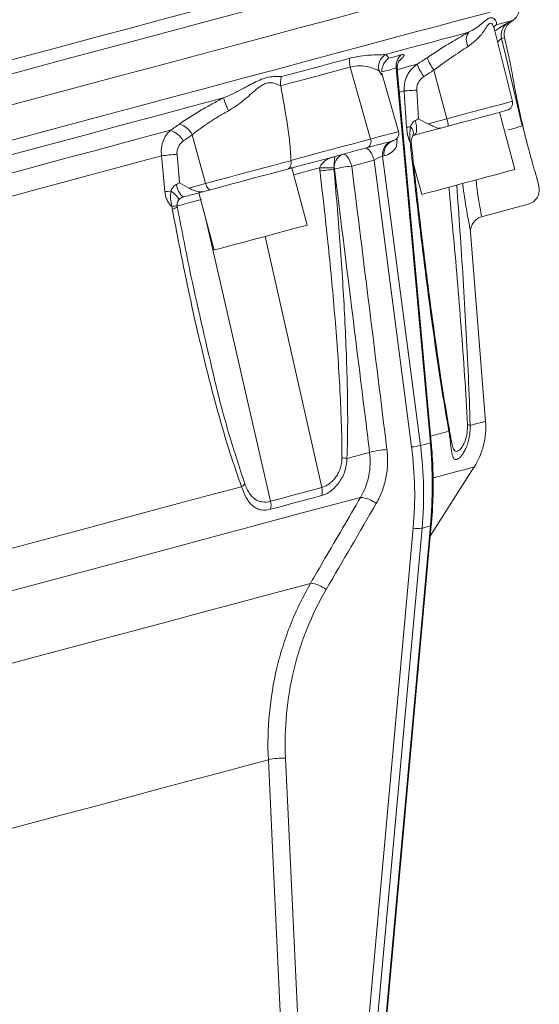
# Model space of a CAD drawing. Header units: millimetres. Extents: x -2 to 362, y -185 to 555.
# Tile 8 of 14: x 271 to 341, y -48 to 85. Entities that reach past the tile are written whole.
import ezdxf

# ---------------------------------------------------------------- set-up
doc = ezdxf.new("R2010")
doc.units = ezdxf.units.MM

msp = doc.modelspace()

# ---------------------------------------------------------------- linework, layer by layer
at = {"color": 7, "linetype": 'Continuous', "lineweight": 15}
for p, q in [((334.8, 84.11), (334.55, 83.9)), ((336.74, 84.48), (337.1, 84.73)), ((337, 73.79), (334.53, 83.68)), ((336.76, 78.81), (335.94, 82.39)), ((315.12, 78.42), (317.87, 68.7)), ((321.63, 69.71), (319.43, 77.4)), ((325.93, 27.69), (321.33, 78.3)), ((326.05, 27.73), (321.47, 78.19)), ((326.41, 78.02), (328.16, 71.43)), ((324.09, 75.3), (324.35, 71.42)), ((337.32, 64.58), (335.25, 72.31)), ((325.65, 70.75), (328.16, 71.43)), ((293.79, 69.28), (295.61, 62.7)), ((328.33, 70.45), (327.35, 70.19)), ((320.91, 68.47), (321.07, 68.57)), ((321.44, 68.82), (321.35, 67.68)), ((291.75, 66.64), (292.1, 62.78)), ((318.33, 65.85), (315.33, 65.04)), ((323.4, 27.12), (318.33, 65.85)), ((319.69, 66.43), (319.49, 66.37)), ((319.49, 66.37), (324.59, 27.33)), ((323.67, 65.32), (324.77, 61.22)), ((309.32, 57.08), (307.25, 64.81)), ((293.32, 62.09), (295.61, 62.7)), ((340.55, 62.4), (340.32, 63.4)), ((294.7, 61.44), (296.77, 53.71)), ((296.27, 61.86), (295.37, 61.62)), ((332.85, 58.21), (339.14, 59.89)), ((333.38, 30.58), (331.37, 56.12)), ((328.5, 29.47), (328.35, 30.33)), ((325.93, 27.69), (324.59, 27.33)), ((325.94, 15.15), (331.84, 24.42)), ((311.94, -112.54), (323.62, 16.17)), ((324.82, 16.16), (313.14, -112.55)), ((314.26, -112.25), (325.94, 16.46)), ((314.39, -112.17), (326.06, 16.54)), ((325.94, 16.46), (324.82, 16.16)), ((306.38, -14.88), (310.94, -111.77))]:
    msp.add_line(p, q, dxfattribs=at)
at = {"color": 8, "linetype": 'Continuous', "lineweight": 15}
for p, q in [((319.36, 77.38), (319.01, 77.9)), ((304.36, 19.79), (295.65, 57.9)), ((311.28, 21.64), (303.66, 55.56))]:
    msp.add_line(p, q, dxfattribs=at)
at = {"color": 8, "linetype": 'Continuous', "lineweight": 15, "flags": 128}
for points in [[(264.9, 76.3), (270.63, 77.84), (276.22, 79.34), (281.64, 80.79), (286.87, 82.19), (291.9, 83.54), (296.72, 84.83), (301.31, 86.06), (305.66, 87.23), (309.75, 88.32), (313.58, 89.35), (317.13, 90.3), (320.39, 91.17), (323.35, 91.97), (326, 92.68), (328.34, 93.31), (330.36, 93.85), (332.05, 94.3), (333.41, 94.66), (334.44, 94.94), (335.12, 95.12), (335.46, 95.21), (335.51, 95.22)], [(269.13, 68.46), (274.82, 69.99), (280.36, 71.47), (285.72, 72.91), (290.9, 74.3), (295.87, 75.63), (300.62, 76.9), (305.13, 78.11), (309.4, 79.26), (313.41, 80.33), (317.15, 81.33), (320.61, 82.26), (323.77, 83.11), (326.64, 83.87), (329.19, 84.56), (331.43, 85.16), (333.34, 85.67), (334.92, 86.09), (336.17, 86.43), (337.08, 86.67), (337.65, 86.82), (337.88, 86.89), (337.89, 86.89)], [(334.8, 84.11), (335.8, 84.38), (336.52, 84.58), (336.96, 84.69), (337.1, 84.73)], [(336.34, 84.37), (336.52, 84.42), (336.64, 84.45), (336.71, 84.47), (336.74, 84.48)], [(335.94, 82.39), (335.91, 82.38), (335.84, 82.36), (335.72, 82.33), (335.54, 82.28)], [(321.48, 78.08), (321.53, 78.1), (322.08, 78.24), (322.62, 78.39), (323.14, 78.53), (323.65, 78.66), (324.14, 78.8)], [(321.75, 75.02), (321.95, 75.07), (322.4, 75.19)], [(328.16, 71.43), (329.95, 71.91), (331.64, 72.36), (333.19, 72.77), (334.52, 73.13), (335.6, 73.42), (336.39, 73.63), (336.86, 73.76), (337, 73.79)], [(317.87, 68.7), (318.89, 68.98), (319.77, 69.21), (320.48, 69.4), (321.03, 69.55), (321.4, 69.65), (321.6, 69.7), (321.63, 69.71)], [(323.25, 67.84), (323.33, 67.88), (323.37, 67.91), (323.38, 67.94)], [(310.99, 64.83), (309.75, 64.49), (308.5, 64.16), (307.5, 63.89)], [(295.04, 60.55), (294.14, 60.31), (293.36, 60.1), (292.71, 59.93), (292.21, 59.79), (291.86, 59.7), (291.76, 59.67)], [(291.11, 59.23), (291.3, 59.3), (291.45, 59.36), (291.58, 59.42), (291.68, 59.48), (291.75, 59.54), (291.79, 59.59), (291.79, 59.63)], [(331.3, 30.02), (332.21, 30.27), (332.86, 30.44), (333.25, 30.54), (333.38, 30.58)], [(325.97, 28.6), (326.44, 28.72), (327.14, 28.91), (327.81, 29.09), (328.43, 29.25)], [(326.36, 22.95), (328.02, 23.4), (329.52, 23.8), (330.66, 24.1), (331.41, 24.31), (331.79, 24.41), (331.84, 24.42)]]:
    msp.add_lwpolyline(points, dxfattribs=at)
at = {"color": 7, "linetype": 'Continuous', "lineweight": 15, "flags": 128}
for points in [[(267.93, 72.91), (273.63, 74.43), (279.17, 75.92), (284.53, 77.35), (289.71, 78.74), (294.68, 80.07), (299.43, 81.34), (303.94, 82.55), (308.21, 83.7), (312.22, 84.77), (315.96, 85.77), (319.42, 86.7), (322.58, 87.55), (325.45, 88.32), (328, 89), (330.24, 89.6), (332.15, 90.11), (333.73, 90.54), (334.98, 90.87), (335.89, 91.11), (336.46, 91.27), (336.69, 91.33), (336.7, 91.33)], [(254.92, 75.51), (260.37, 76.97), (265.72, 78.4), (270.94, 79.8), (276.03, 81.16), (280.98, 82.49), (285.77, 83.77), (290.39, 85.01), (294.82, 86.2)], [(319.85, 80.11), (321.56, 80.57), (323.18, 81), (324.72, 81.41), (326.17, 81.8), (327.53, 82.17), (328.81, 82.51), (330, 82.83), (331.1, 83.12)], [(335.54, 82.28), (336.15, 79.71), (338.32, 70.5)], [(305.85, 77.14), (307.07, 77.47), (308.28, 77.79), (309.47, 78.11), (310.64, 78.42), (311.78, 78.73), (312.9, 79.03), (314.01, 79.32), (315.08, 79.61)], [(315.12, 78.42), (314.02, 78.12), (312.9, 77.83), (311.76, 77.52), (310.6, 77.21), (309.42, 76.89), (308.21, 76.57), (306.98, 76.24), (305.73, 75.9)], [(324.09, 75.3), (323.82, 75.29), (323.55, 75.27), (323.3, 75.25), (323.07, 75.24), (322.86, 75.22), (322.67, 75.21), (322.52, 75.2), (322.4, 75.19)], [(322.73, 70.31), (322.46, 74.3), (322.4, 75.19)], [(258.25, 63.6), (263.68, 65.06), (269.01, 66.49), (274.22, 67.88), (279.3, 69.24), (284.23, 70.56), (289.01, 71.84), (293.61, 73.08), (298.04, 74.27)], [(336.29, 72.59), (336.27, 72.58), (335.99, 72.51), (335.36, 72.34), (334.41, 72.08), (333.17, 71.75), (331.71, 71.36), (330.07, 70.92), (328.33, 70.45)], [(323.91, 71.21), (323.99, 70.85), (324.04, 70.5), (324.07, 70.17), (324.07, 69.87), (324.04, 69.63), (323.98, 69.43), (323.9, 69.3), (323.8, 69.24)], [(261.3, 61.96), (265.27, 63.02), (269.17, 64.07), (273, 65.09), (276.76, 66.1), (280.43, 67.08), (284.01, 68.04), (287.49, 68.98), (290.88, 69.88)], [(323.26, 70.35), (323.17, 70.34), (323.09, 70.33), (323.02, 70.33), (322.95, 70.32), (322.88, 70.32), (322.82, 70.32), (322.77, 70.31), (322.73, 70.31)], [(307.1, 65.82), (308.55, 66.21), (309.96, 66.59), (311.35, 66.96), (312.71, 67.32), (314.04, 67.68), (315.35, 68.03), (316.62, 68.37), (317.87, 68.7)], [(320.91, 68.47), (320.8, 68.44), (320.59, 68.38), (320.28, 68.3), (319.87, 68.19), (319.38, 68.05), (318.79, 67.9), (318.11, 67.72), (317.35, 67.51)], [(317.35, 67.51), (316.11, 67.18), (314.85, 66.84), (313.55, 66.49), (312.22, 66.14), (310.87, 65.78), (309.49, 65.41), (308.08, 65.03), (306.65, 64.64)], [(314.17, 66.66), (314.3, 66.66), (314.45, 66.59), (314.61, 66.46), (314.77, 66.26), (314.93, 66.02), (315.08, 65.72), (315.22, 65.39), (315.33, 65.04)], [(317.17, 67.46), (317.31, 67.46), (317.46, 67.4), (317.61, 67.26), (317.78, 67.07), (317.93, 66.82), (318.08, 66.53), (318.22, 66.2), (318.33, 65.85)], [(261.72, 58.93), (265.46, 59.94), (269.15, 60.92), (272.76, 61.89), (276.3, 62.84), (279.77, 63.77), (283.15, 64.68), (286.45, 65.56), (289.66, 66.42)], [(290.11, 61.57), (289.74, 65.53), (289.66, 66.42)], [(295.61, 62.7), (297.09, 63.1), (298.64, 63.52), (300.22, 63.94), (301.79, 64.36), (303.3, 64.76), (304.72, 65.14), (306, 65.49), (307.11, 65.78)], [(306.65, 64.64), (305.65, 64.38), (304.49, 64.07), (303.22, 63.72), (301.85, 63.36), (300.44, 62.98), (299.01, 62.6), (297.61, 62.22), (296.27, 61.86)], [(313, 64.65), (312.99, 64.65), (312.98, 64.65), (312.97, 64.65), (312.96, 64.64), (312.95, 64.64), (312.94, 64.64), (312.93, 64.63), (312.92, 64.63)], [(337.32, 64.58), (337.32, 64.58), (337.13, 64.53), (336.6, 64.39), (335.78, 64.17), (334.7, 63.88), (333.42, 63.54), (332.02, 63.16), (330.56, 62.77), (329.13, 62.39), (327.81, 62.03), (326.65, 61.72), (325.74, 61.48), (325.11, 61.31), (324.8, 61.22), (324.77, 61.22)], [(295.61, 62.7), (295.67, 62.52), (295.74, 62.35), (295.82, 62.19), (295.91, 62.06), (296, 61.96), (296.1, 61.89), (296.19, 61.86), (296.27, 61.86)], [(309.32, 57.08), (309.31, 57.07), (309.03, 57), (308.42, 56.84), (307.53, 56.6), (306.4, 56.29), (305.08, 55.94), (303.66, 55.56), (302.2, 55.17), (300.79, 54.79), (299.5, 54.45), (298.4, 54.15), (297.55, 53.92), (297, 53.78), (296.77, 53.72), (296.77, 53.71)], [(314.68, 25.57), (315.07, 25.67), (315.46, 25.78), (315.85, 25.88), (316.24, 25.99), (316.62, 26.09), (316.99, 26.19), (317.36, 26.29), (317.73, 26.39)], [(265.61, 12.42), (270.38, 13.7), (275.06, 14.95), (279.63, 16.18), (284.08, 17.37), (288.4, 18.53), (292.58, 19.65), (296.61, 20.73), (300.47, 21.76)], [(304.36, 19.79), (305.27, 20.03), (306.16, 20.27), (307.05, 20.51), (307.92, 20.75), (308.78, 20.98), (309.63, 21.2), (310.46, 21.43), (311.28, 21.64)], [(241.06, 0.1), (247.07, 1.71), (253.03, 3.3), (258.93, 4.89), (264.74, 6.44), (270.44, 7.97), (276, 9.46), (281.4, 10.9), (286.62, 12.3), (291.64, 13.65), (296.44, 14.94), (301, 16.16), (305.3, 17.31), (309.33, 18.39), (313.07, 19.39), (316.51, 20.31)], [(311.27, 20.56), (310.46, 20.34), (309.63, 20.11), (308.79, 19.89), (307.93, 19.66), (307.06, 19.43), (306.18, 19.19), (305.29, 18.95), (304.38, 18.71)], [(244.49, -8.78), (250.03, -7.3), (255.53, -5.82), (260.96, -4.37), (266.29, -2.94), (271.5, -1.54), (276.58, -0.18), (281.49, 1.13), (286.23, 2.4), (290.76, 3.62), (295.07, 4.77), (299.14, 5.86), (302.96, 6.88), (306.5, 7.83), (309.76, 8.71)], [(250.59, -29.44), (255.86, -28.03), (261.07, -26.63), (266.19, -25.26), (271.2, -23.92), (276.06, -22.61), (280.76, -21.36), (285.26, -20.15), (289.54, -19), (293.58, -17.92), (297.37, -16.9), (300.87, -15.97), (304.07, -15.11)], [(308.62, -112), (308.44, -108.05), (307.69, -92.25), (304.73, -29.04), (304.07, -15.11)]]:
    msp.add_lwpolyline(points, dxfattribs=at)
at = {"color": 7, "linetype": 'Continuous', "lineweight": 15}
for centre, radius, start, end in [((335.95, 86.37), 2, 305, 15), ((337.49, 82.74), 2, 125.1282, 193.0606), ((337.89, 82.84), 2, 125, 193), ((332.54, 82.11), 1.76, 144.6771, 211.2321), ((320.98, 78.41), 2.04, 123.4939, 194.5182), ((323.24, 78.59), 1.93, 130.0189, 188.4397), ((317.38, 79.07), 2.36, 166.8147, 196.1501), ((331.62, 81.87), 8.09, 202.3753, 215.8815), ((332.94, 82.75), 8.06, 202.3924, 215.9463), ((304.49, 75.76), 6.62, 193.0162, 209.115), ((336.03, 73.55), 1, 285, 14), ((291.26, 68.02), 2.83, 26.3864, 73.0705), ((325.46, 70.45), 2.88, 0.0626, 19.8003), ((334.23, 81.14), 11.4, 280.9888, 291.0161), ((290.04, 67.17), 2.83, 26.3663, 72.9627), ((320.67, 69.44), 1, 285, 16), ((317.01, 68.37), 0.922, 291.9796, 21.3465), ((321.29, 66.68), 1.82, 108.494, 189.6965), ((321.49, 66.74), 1.82, 108.4946, 189.6959), ((292.59, 48.48), 18.18, 92.6612, 99.2832), ((314.76, 64.97), 1.79, 109.4015, 190.3266), ((311.75, 79.41), 14.61, 267.0044, 274.5831), ((309.71, 82.41), 18.06, 274.1653, 280.2433), ((316.12, 53.08), 11.98, 93.7865, 105.0993), ((294.22, 62.82), 2.55, 185.4032, 229.6634), ((292.55, 47.08), 14.7, 96.2803, 99.5711), ((338.63, 61.83), 2, 284.0048, 17.4354), ((333.36, 56.27), 2, 103.8946, 184.4904), ((323.41, 29.79), 10, 327.5, 4.5), ((328.25, 29.43), 0.257, 316.3541, 23.9838), ((330.77, 29.39), 0.828, 50.1593, 77.8158), ((320.85, 14.92), 11.88, 93.7349, 105.203), ((322.99, 32.95), 5.84, 274.0388, 285.9401), ((313.31, 17.86), 7.83, 79.9633, 84.9194), ((299.46, 23.31), 1.85, 303.285, 320.9834), ((308.95, 21.11), 2.39, 346.6729, 13.0498), ((316.16, 16.25), 4.08, 52.7853, 85.2039), ((301.85, 19.2), 2.58, 349.0471, 13.3328), ((324.26, 19.64), 3.52, 259.5649, 279.0997), ((309.39, 4.61), 4.12, 52.8263, 84.7802), ((306.18, -24.86), 9.98, 88.852, 102.2156)]:
    msp.add_arc(centre, radius, start, end, dxfattribs=at)
at = {"color": 8, "linetype": 'Continuous', "lineweight": 15}
for centre, radius, start, end in [((322.55, 69.51), 1.09, 338.9585, 49.7095), ((323.26, 67.91), 0.318, 72.9362, 96.6049), ((288.67, 58.44), 3.96, 32.0817, 55.006), ((291.12, 60.92), 1.31, 267.5252, 299.6959), ((325.92, 27.96), 0.264, 271.8953, 300.9899), ((325.94, 16.6), 0.142, 271.2674, 334.6123)]:
    msp.add_arc(centre, radius, start, end, dxfattribs=at)
at = {"color": 7, "linetype": 'Continuous', "lineweight": 15}
for centre, major_axis, ratio, start_param, end_param in [((318.69, 65.8), (0.934, 0.543), 0.207589, 0.432339, 1.833119), ((276.76, 23.44), (-26.15, 41.74), 0.93727, 4.030853, 4.257746), ((277.09, 23.59), (-26.18, 42.89), 0.936256, 4.042109, 4.269002), ((286.55, 26.13), (-8.67, 49.32), 0.784162, 4.379926, 4.606819)]:
    msp.add_ellipse(centre, major_axis=major_axis, ratio=ratio, start_param=start_param, end_param=end_param, dxfattribs=at)
for points, knots in [([(331.1, 83.12), (331.46, 83.3), (331.77, 83.48), (332.34, 83.87), (332.59, 84.06), (333.05, 84.43), (333.26, 84.61), (333.54, 84.83), (333.62, 84.89), (333.8, 85), (333.88, 85.04), (334.12, 85.1), (334.27, 85.08), (334.52, 84.95), (334.63, 84.86), (334.79, 84.65), (334.84, 84.54), (334.87, 84.32), (334.86, 84.21), (334.8, 84.11)], [0, 0, 0, 0, 0.125, 0.125, 0.25, 0.25, 0.375, 0.375, 0.4375, 0.4375, 0.5, 0.5, 0.625, 0.625, 0.75, 0.75, 0.875, 0.875, 1, 1, 1, 1]), ([(334.53, 83.7), (334.53, 83.72), (334.5, 83.78), (334.51, 83.83), (334.6, 83.95), (334.57, 83.94), (334.56, 83.94)], [0, 0, 0, 0, 0.077842, 0.356725, 0.966353, 1, 1, 1, 1]), ([(325.48, 79.68), (326.48, 80.33), (327.45, 80.95), (328.87, 81.82), (329.34, 82.1), (330.25, 82.64), (330.68, 82.89), (331.1, 83.12)], [0, 0, 0, 0, 0.5, 0.5, 0.75, 0.75, 1, 1, 1, 1]), ([(331.03, 81.2), (330.69, 80.98), (330.33, 80.75), (329.58, 80.25), (329.19, 79.99), (328.02, 79.19), (327.22, 78.62), (326.41, 78.02)], [0, 0, 0, 0, 0.25, 0.25, 0.5, 0.5, 1, 1, 1, 1]), ([(315.08, 79.61), (315.56, 79.74), (316.03, 79.83), (316.92, 79.96), (317.34, 80), (318.55, 80.08), (319.27, 80.08), (319.85, 80.11)], [0, 0, 0, 0, 0.25, 0.25, 0.5, 0.5, 1, 1, 1, 1]), ([(319.01, 77.9), (318.85, 77.98), (318.64, 78.08), (318.14, 78.28), (317.84, 78.37), (317.17, 78.53), (316.8, 78.58), (316, 78.59), (315.57, 78.54), (315.12, 78.42)], [0, 0, 0, 0, 0.25, 0.25, 0.5, 0.5, 0.75, 0.75, 1, 1, 1, 1]), ([(319.38, 77.76), (319.37, 77.94), (319.39, 78.12), (319.46, 78.47), (319.53, 78.64), (319.69, 78.96), (319.79, 79.11), (319.96, 79.31), (320.03, 79.37), (320.16, 79.49), (320.23, 79.55), (320.3, 79.6)], [0, 0, 0, 0, 0.25, 0.25, 0.5, 0.5, 0.75, 0.75, 0.875, 0.875, 1, 1, 1, 1]), ([(321.49, 78.19), (321.47, 78.31), (321.44, 78.59), (321.55, 78.97), (321.67, 79.22), (321.74, 79.32), (321.74, 79.33), (321.75, 79.33)], [0, 0, 0, 0, 0.226995, 0.506195, 0.713538, 0.866025, 1, 1, 1, 1]), ([(322.4, 75.19), (322.38, 75.55), (322.4, 75.89), (322.49, 76.41), (322.54, 76.58), (322.65, 76.91), (322.71, 77.07), (322.94, 77.54), (323.14, 77.84), (323.59, 78.36), (323.85, 78.6), (324.14, 78.8)], [0, 0, 0, 0, 0.25, 0.25, 0.375, 0.375, 0.5, 0.5, 0.75, 0.75, 1, 1, 1, 1]), ([(337.18, 76.36), (337.07, 76.95), (336.87, 78.12), (336.74, 78.91), (336.75, 78.83), (336.76, 78.81)], [0, 0, 0, 0, 0.407674, 0.815401, 1, 1, 1, 1]), ([(298.04, 74.27), (298.82, 74.58), (299.54, 74.94), (300.58, 75.48), (300.91, 75.66), (301.57, 76.01), (301.89, 76.18), (302.53, 76.5), (302.84, 76.64), (303.46, 76.89), (303.77, 76.98), (304.39, 77.1), (304.69, 77.13), (305.28, 77.15), (305.57, 77.15), (305.85, 77.14)], [0, 0, 0, 0, 0.25, 0.25, 0.375, 0.375, 0.5, 0.5, 0.625, 0.625, 0.75, 0.75, 0.875, 0.875, 1, 1, 1, 1]), ([(305.73, 75.9), (305.7, 76.11), (305.7, 76.32), (305.74, 76.74), (305.78, 76.94), (305.85, 77.14)], [0, 0, 0, 0, 0.5, 0.5, 1, 1, 1, 1]), ([(319.44, 77.42), (319.43, 77.45), (319.39, 77.53), (319.39, 77.57), (319.4, 77.6)], [0, 0, 0, 0, 0.434652, 1, 1, 1, 1]), ([(325.06, 77.13), (324.91, 77.03), (324.77, 76.92), (324.52, 76.65), (324.42, 76.51), (324.24, 76.19), (324.18, 76.02), (324.09, 75.67), (324.08, 75.49), (324.09, 75.3)], [0, 0, 0, 0, 0.25, 0.25, 0.5, 0.5, 0.75, 0.75, 1, 1, 1, 1]), ([(305.74, 75.88), (305.52, 75.99), (305.28, 76.1), (304.89, 76.23), (304.76, 76.26), (304.48, 76.3), (304.34, 76.31), (304.05, 76.3), (303.91, 76.27), (303.62, 76.18), (303.47, 76.11), (303.04, 75.87), (302.76, 75.66), (302.21, 75.2), (301.93, 74.95), (301.35, 74.44), (301.04, 74.18), (300.11, 73.43), (299.45, 72.94), (298.71, 72.53)], [0, 0, 0, 0, 0.125, 0.125, 0.1875, 0.1875, 0.25, 0.25, 0.3125, 0.3125, 0.375, 0.375, 0.5, 0.5, 0.625, 0.625, 0.75, 0.75, 1, 1, 1, 1]), ([(305.74, 75.88), (306.05, 74.2), (306.35, 72.53), (306.73, 70.01), (306.85, 69.17), (306.99, 67.92), (307.03, 67.5), (307.09, 66.66), (307.11, 66.24), (307.1, 65.82)], [0, 0, 0, 0, 0.5, 0.5, 0.75, 0.75, 0.875, 0.875, 1, 1, 1, 1]), ([(340.32, 63.39), (340.32, 63.37), (340.36, 63.24), (340.17, 63.87), (339.76, 65.26), (339.18, 67.37), (338.54, 69.88), (337.93, 72.54), (337.47, 74.78), (337.26, 75.91), (337.18, 76.36)], [0, 0, 0, 0, 0.032689, 0.178242, 0.323822, 0.469461, 0.614981, 0.760326, 0.905813, 1, 1, 1, 1]), ([(292.08, 70.73), (292.97, 71.35), (293.92, 71.96), (295.43, 72.86), (295.95, 73.15), (296.99, 73.72), (297.51, 74), (298.04, 74.27)], [0, 0, 0, 0, 0.5, 0.5, 0.75, 0.75, 1, 1, 1, 1]), ([(298.71, 72.53), (298.27, 72.29), (297.83, 72.04), (296.97, 71.52), (296.54, 71.24), (295.3, 70.42), (294.52, 69.86), (293.79, 69.28)], [0, 0, 0, 0, 0.25, 0.25, 0.5, 0.5, 1, 1, 1, 1]), ([(323.26, 70.35), (323.32, 70.53), (323.39, 70.69), (323.6, 71), (323.74, 71.13), (323.91, 71.21)], [0, 0, 0, 0, 0.5, 0.5, 1, 1, 1, 1]), ([(325.65, 70.75), (325.82, 70.68), (325.98, 70.59), (326.29, 70.43), (326.44, 70.35), (326.72, 70.23), (326.85, 70.19), (327.04, 70.16), (327.11, 70.16), (327.23, 70.17), (327.29, 70.17), (327.35, 70.19)], [0, 0, 0, 0, 0.25, 0.25, 0.5, 0.5, 0.75, 0.75, 0.875, 0.875, 1, 1, 1, 1]), ([(289.66, 66.42), (289.62, 66.77), (289.61, 67.11), (289.67, 67.61), (289.69, 67.78), (289.76, 68.1), (289.81, 68.25), (289.97, 68.71), (290.11, 68.99), (290.45, 69.48), (290.65, 69.7), (290.88, 69.88)], [0, 0, 0, 0, 0.25, 0.25, 0.375, 0.375, 0.5, 0.5, 0.75, 0.75, 1, 1, 1, 1]), ([(323.22, 68.22), (323.16, 68.35), (323.1, 68.49), (322.99, 68.79), (322.94, 68.96), (322.85, 69.32), (322.82, 69.51), (322.76, 69.91), (322.74, 70.11), (322.73, 70.31)], [0, 0, 0, 0, 0.25, 0.25, 0.5, 0.5, 0.75, 0.75, 1, 1, 1, 1]), ([(323.22, 68.22), (323.16, 68.56), (323.15, 68.92), (323.17, 69.45), (323.18, 69.63), (323.21, 69.99), (323.23, 70.17), (323.26, 70.35)], [0, 0, 0, 0, 0.5, 0.5, 0.75, 0.75, 1, 1, 1, 1]), ([(323.57, 69.12), (323.58, 69.13), (323.6, 69.16), (323.59, 69.16), (323.7, 69.21), (323.78, 69.23), (323.81, 69.24)], [0, 0, 0, 0, 0.116184, 0.6291058, 0.876555, 1, 1, 1, 1]), ([(327.35, 70.19), (327.09, 70.12), (326.82, 70.05), (326.24, 69.89), (325.94, 69.81), (325.33, 69.65), (325.02, 69.57), (324.4, 69.4), (324.1, 69.32), (323.8, 69.24)], [0, 0, 0, 0, 0.25, 0.25, 0.5, 0.5, 0.75, 0.75, 1, 1, 1, 1]), ([(292.58, 68.43), (292.45, 68.34), (292.32, 68.22), (292.1, 67.97), (292.01, 67.82), (291.86, 67.51), (291.8, 67.35), (291.74, 67), (291.73, 66.82), (291.75, 66.64)], [0, 0, 0, 0, 0.25, 0.25, 0.5, 0.5, 0.75, 0.75, 1, 1, 1, 1]), ([(328.43, 29.25), (328.15, 30.81), (327.89, 32.37), (327.38, 35.53), (327.14, 37.11), (326.43, 41.89), (325.99, 45.1), (325.15, 51.55), (324.75, 54.8), (323.98, 61.31), (323.61, 64.57), (323.25, 67.84)], [0, 0, 0, 0, 0.125, 0.125, 0.25, 0.25, 0.5, 0.5, 0.75, 0.75, 1, 1, 1, 1]), ([(323.36, 68.21), (323.35, 68.25), (323.34, 68.41), (323.38, 68.68), (323.47, 68.95), (323.54, 69.06), (323.58, 69.12)], [0, 0, 0, 0, 0.103572, 0.403115, 0.695336, 1, 1, 1, 1]), ([(323.38, 67.94), (323.37, 67.98), (323.36, 68.1), (323.35, 68.22), (323.35, 68.31)], [0, 0, 0, 0, 0.3372354, 1, 1, 1, 1]), ([(328.35, 30.33), (328.29, 30.72), (327.95, 32.62), (327.38, 36.23), (326.6, 41.56), (325.74, 47.84), (324.81, 55.28), (324, 62.11), (323.54, 66.45), (323.39, 67.94)], [0, 0, 0, 0, 0.032202, 0.157944, 0.293458, 0.461036, 0.659255, 0.883018, 1, 1, 1, 1]), ([(321.35, 67.68), (321.24, 67.48), (321.11, 67.31), (320.85, 67.03), (320.71, 66.92), (320.29, 66.63), (320, 66.51), (319.69, 66.43)], [0, 0, 0, 0, 0.25, 0.25, 0.5, 0.5, 1, 1, 1, 1]), ([(307.11, 65.78), (307.14, 65.66), (307.15, 65.53), (307.14, 65.28), (307.12, 65.16), (307.03, 64.95), (306.97, 64.86), (306.83, 64.72), (306.74, 64.67), (306.65, 64.64)], [0, 0, 0, 0, 0.25, 0.25, 0.5, 0.5, 0.75, 0.75, 1, 1, 1, 1]), ([(307.11, 65.78), (307.11, 65.79), (307.1, 65.8), (307.1, 65.81), (307.1, 65.82), (307.1, 65.82), (307.1, 65.82)], [0, 0, 0, 0, 0.0000295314, 0.0000295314, 0.0000295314, 0.00003573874, 0.00003573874, 0.00003573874, 0.00003573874]), ([(310.99, 64.83), (311.09, 65.08), (311.24, 65.28), (311.56, 65.63), (311.74, 65.77), (312.11, 66), (312.3, 66.09), (312.68, 66.25), (312.87, 66.31), (313.06, 66.36)], [0, 0, 0, 0, 0.25, 0.25, 0.5, 0.5, 0.75, 0.75, 1, 1, 1, 1]), ([(312.92, 64.85), (312.93, 64.99), (312.94, 65.13), (312.96, 65.39), (312.96, 65.5), (312.98, 65.7), (312.98, 65.79), (313, 65.94), (313, 66), (313.02, 66.17), (313.03, 66.24), (313.05, 66.34), (313.06, 66.36), (313.06, 66.36)], [0, 0, 0, 0, 0.125, 0.125, 0.25, 0.25, 0.375, 0.375, 0.5, 0.5, 0.75, 0.75, 1, 1, 1, 1]), ([(307.43, 64.85), (307.35, 64.83), (307.19, 64.79), (307.05, 64.75), (306.98, 64.73)], [0, 0, 0, 0, 0.474693, 1, 1, 1, 1]), ([(314, 25.66), (314.01, 27.28), (313.97, 28.89), (313.86, 32.13), (313.79, 33.75), (313.52, 38.6), (313.29, 41.84), (312.75, 48.3), (312.44, 51.52), (311.77, 57.96), (311.41, 61.18), (311.02, 64.39)], [0, 0, 0, 0, 0.125, 0.125, 0.25, 0.25, 0.5, 0.5, 0.75, 0.75, 1, 1, 1, 1]), ([(312.92, 64.63), (313.22, 61.39), (313.49, 58.14), (313.97, 51.64), (314.18, 48.38), (314.52, 41.86), (314.65, 38.6), (314.76, 33.71), (314.78, 32.08), (314.77, 28.82), (314.74, 27.19), (314.68, 25.57)], [0, 0, 0, 0, 0.25, 0.25, 0.5, 0.5, 0.75, 0.75, 0.875, 0.875, 1, 1, 1, 1]), ([(317.73, 26.39), (317.57, 27.7), (317.41, 29.01), (317.25, 30.33), (316.6, 35.58), (315.95, 40.83), (315.3, 46.09), (314.53, 52.27), (313.77, 58.46), (313, 64.65)], [0, 0, 0, 0, 0.004, 0.004, 0.004, 0.02, 0.02, 0.02, 0.03885277, 0.03885277, 0.03885277, 0.03885277]), ([(290.94, 61.69), (291.02, 61.87), (291.11, 62.05), (291.35, 62.36), (291.5, 62.49), (291.68, 62.58)], [0, 0, 0, 0, 0.5, 0.5, 1, 1, 1, 1]), ([(331.37, 56.12), (331.36, 56.15), (331.35, 56.22), (331.24, 56.78), (331.07, 57.66), (330.86, 58.87), (330.61, 60.38), (330.42, 61.68), (330.31, 62.51), (330.28, 62.7)], [0, 0, 0, 0, 0.159525, 0.315317, 0.475758, 0.632992, 0.794868, 0.954684, 1, 1, 1, 1]), ([(291.07, 59.61), (290.94, 59.71), (290.82, 59.83), (290.6, 60.11), (290.5, 60.27), (290.33, 60.61), (290.27, 60.79), (290.16, 61.17), (290.13, 61.37), (290.11, 61.57)], [0, 0, 0, 0, 0.25, 0.25, 0.5, 0.5, 0.75, 0.75, 1, 1, 1, 1]), ([(291.07, 59.61), (290.95, 59.93), (290.9, 60.27), (290.88, 60.8), (290.88, 60.98), (290.89, 61.33), (290.91, 61.51), (290.94, 61.69)], [0, 0, 0, 0, 0.5, 0.5, 0.75, 0.75, 1, 1, 1, 1]), ([(295.37, 61.62), (295.24, 61.59), (295.08, 61.54), (294.7, 61.44), (294.48, 61.38), (294, 61.25), (293.73, 61.18), (293.17, 61.03), (292.88, 60.95), (292.57, 60.87)], [0, 0, 0, 0, 0.25, 0.25, 0.5, 0.5, 0.75, 0.75, 1, 1, 1, 1]), ([(293.32, 62.09), (293.48, 62.01), (293.64, 61.93), (293.97, 61.77), (294.15, 61.7), (294.49, 61.6), (294.67, 61.57), (294.94, 61.56), (295.03, 61.56), (295.2, 61.58), (295.29, 61.6), (295.37, 61.62)], [0, 0, 0, 0, 0.25, 0.25, 0.5, 0.5, 0.75, 0.75, 0.875, 0.875, 1, 1, 1, 1]), ([(291.78, 59.69), (291.78, 59.75), (291.76, 59.92), (291.81, 60.2), (291.93, 60.43), (292.01, 60.52), (292.03, 60.54)], [0, 0, 0, 0, 0.191278, 0.573414, 0.917828, 1, 1, 1, 1]), ([(291.8, 59.63), (291.79, 59.64), (291.78, 59.7), (291.77, 59.77), (291.77, 59.83)], [0, 0, 0, 0, 0.1538106, 1, 1, 1, 1]), ([(291.98, 60.48), (292.01, 60.52), (292.08, 60.61), (292.26, 60.75), (292.44, 60.84), (292.54, 60.86), (292.57, 60.87)], [0, 0, 0, 0, 0.212176, 0.510231, 0.867182, 1, 1, 1, 1]), ([(300.47, 21.76), (299.92, 23.24), (299.41, 24.74), (298.44, 27.77), (297.99, 29.3), (296.67, 33.92), (295.88, 37.03), (294.37, 43.31), (293.67, 46.47), (292.34, 52.83), (291.71, 56.03), (291.11, 59.23)], [0, 0, 0, 0, 0.125, 0.125, 0.25, 0.25, 0.5, 0.5, 0.75, 0.75, 1, 1, 1, 1]), ([(291.76, 59.67), (292.31, 56.82), (293.78, 49.17), (295.55, 41.62), (296.66, 36.89)], [0, 0, 0, 0, 0.37206, 1, 1, 1, 1]), ([(331.3, 30.02), (331.31, 29.7), (331.3, 29.39), (331.25, 28.79), (331.2, 28.5), (331.08, 27.95), (331.01, 27.69), (330.84, 27.2), (330.74, 26.98), (330.55, 26.58), (330.44, 26.4), (330.24, 26.08), (330.13, 25.95), (329.93, 25.72), (329.83, 25.63), (329.65, 25.5), (329.56, 25.45), (329.4, 25.41), (329.33, 25.41), (329.19, 25.46), (329.13, 25.51), (329.03, 25.65), (328.98, 25.75), (328.91, 25.99), (328.87, 26.13), (328.81, 26.46), (328.78, 26.65), (328.72, 27.08), (328.7, 27.31), (328.63, 27.81), (328.6, 28.09), (328.53, 28.65), (328.48, 28.95), (328.43, 29.25)], [0, 0, 0, 0, 0.0625, 0.0625, 0.125, 0.125, 0.1875, 0.1875, 0.25, 0.25, 0.3125, 0.3125, 0.375, 0.375, 0.4375, 0.4375, 0.5, 0.5, 0.5625, 0.5625, 0.625, 0.625, 0.6875, 0.6875, 0.75, 0.75, 0.8125, 0.8125, 0.875, 0.875, 0.9375, 0.9375, 1, 1, 1, 1]), ([(328.83, 27.62), (328.82, 27.67), (328.78, 27.84), (328.68, 28.43), (328.59, 29.03), (328.51, 29.43), (328.5, 29.48)], [0, 0, 0, 0, 0.145478, 0.515063, 0.931614, 1, 1, 1, 1]), ([(320.07, 26.78), (320.15, 26.13), (320.18, 25.5), (320.14, 24.23), (320.06, 23.6), (319.82, 22.35), (319.64, 21.75), (319.21, 20.59), (318.94, 20.03), (318.63, 19.5)], [0, 0, 0, 0, 0.25, 0.25, 0.5, 0.5, 0.75, 0.75, 1, 1, 1, 1]), ([(326.06, 16.54), (326.12, 17.22), (326.28, 19.19), (326.35, 22.49), (326.24, 25.55), (326.09, 27.29), (326.05, 27.73)], [0, 0, 0, 0, 0.184661, 0.534046, 0.883596, 1, 1, 1, 1]), ([(314.68, 25.57), (314.67, 25.26), (314.64, 24.95), (314.54, 24.35), (314.46, 24.05), (314.26, 23.48), (314.14, 23.21), (313.86, 22.69), (313.71, 22.45), (313.37, 22.01), (313.2, 21.81), (312.83, 21.44), (312.63, 21.27), (312.24, 20.99), (312.05, 20.87), (311.66, 20.68), (311.46, 20.61), (311.27, 20.56)], [0, 0, 0, 0, 0.125, 0.125, 0.25, 0.25, 0.375, 0.375, 0.5, 0.5, 0.625, 0.625, 0.75, 0.75, 0.875, 0.875, 1, 1, 1, 1]), ([(311.28, 21.64), (311.43, 21.69), (311.59, 21.75), (311.91, 21.9), (312.06, 21.99), (312.37, 22.21), (312.53, 22.34), (312.83, 22.62), (312.97, 22.78), (313.23, 23.13), (313.36, 23.32), (313.58, 23.74), (313.68, 23.96), (313.84, 24.42), (313.9, 24.66), (313.98, 25.15), (314, 25.4), (314, 25.66)], [0, 0, 0, 0, 0.125, 0.125, 0.25, 0.25, 0.375, 0.375, 0.5, 0.5, 0.625, 0.625, 0.75, 0.75, 0.875, 0.875, 1, 1, 1, 1]), ([(316.51, 20.31), (317.04, 21.21), (317.41, 22.18), (317.73, 23.74), (317.79, 24.26), (317.82, 25.32), (317.8, 25.85), (317.73, 26.39)], [0, 0, 0, 0, 0.5, 0.5, 0.75, 0.75, 1, 1, 1, 1]), ([(304.38, 18.71), (303.94, 18.59), (303.52, 18.56), (302.93, 18.66), (302.74, 18.71), (302.38, 18.88), (302.21, 18.98), (301.88, 19.24), (301.72, 19.4), (301.42, 19.76), (301.28, 19.96), (301.02, 20.41), (300.9, 20.66), (300.67, 21.19), (300.57, 21.47), (300.47, 21.76)], [0, 0, 0, 0, 0.25, 0.25, 0.375, 0.375, 0.5, 0.5, 0.625, 0.625, 0.75, 0.75, 0.875, 0.875, 1, 1, 1, 1]), ([(300.9, 22.14), (300.98, 21.9), (301.08, 21.67), (301.29, 21.24), (301.4, 21.04), (301.64, 20.68), (301.77, 20.52), (302.04, 20.25), (302.19, 20.13), (302.48, 19.94), (302.64, 19.87), (302.96, 19.75), (303.13, 19.72), (303.64, 19.66), (303.99, 19.69), (304.36, 19.79)], [0, 0, 0, 0, 0.125, 0.125, 0.25, 0.25, 0.375, 0.375, 0.5, 0.5, 0.625, 0.625, 0.75, 0.75, 1, 1, 1, 1]), ([(309.76, 8.71), (310.4, 9.8), (311.04, 10.9), (311.67, 12), (313.29, 14.77), (314.9, 17.54), (316.51, 20.31)], [0, 0, 0, 0, 0.004, 0.004, 0.004, 0.0141024, 0.0141024, 0.0141024, 0.0141024]), ([(304.07, -15.11), (303.97, -12.99), (304.02, -10.9), (304.41, -6.77), (304.74, -4.73), (305.46, -1.71), (305.74, -0.71), (306.36, 1.26), (306.71, 2.23), (307.85, 5.1), (308.74, 6.94), (309.76, 8.71)], [0, 0, 0, 0, 0.25, 0.25, 0.5, 0.5, 0.625, 0.625, 0.75, 0.75, 1, 1, 1, 1]), ([(311.87, 7.89), (310.89, 6.2), (310.03, 4.44), (308.94, 1.71), (308.6, 0.79), (308, -1.1), (307.73, -2.06), (307.03, -4.95), (306.71, -6.9), (306.34, -10.85), (306.29, -12.85), (306.38, -14.88)], [0, 0, 0, 0, 0.25, 0.25, 0.375, 0.375, 0.5, 0.5, 0.75, 0.75, 1, 1, 1, 1])]:
    msp.add_open_spline(points, degree=3, knots=knots, dxfattribs=at)
at = {"color": 8, "linetype": 'Continuous', "lineweight": 15}
for points, knots in [([(334.48, 83.66), (334.42, 83.92), (334.3, 84.35), (334, 84.36), (333.75, 84.16), (333.47, 83.75), (333.09, 83.18), (332.41, 82.29), (331.67, 81.7), (331.03, 81.2)], [0, 0, 0, 0, 0.191443, 0.324245, 0.344685, 0.485193, 0.631182, 0.686108, 1, 1, 1, 1]), ([(334.63, 83.29), (334.8, 83.41), (335.32, 83.76), (335.93, 84.15), (336.27, 84.34), (336.33, 84.37), (336.34, 84.37)], [0, 0, 0, 0, 0.17654, 0.551608, 0.899178, 1, 1, 1, 1]), ([(335.54, 82.28), (335.54, 82.28), (335.51, 82.28), (335.42, 82.22), (335.25, 82.06), (335.12, 81.92), (335, 81.79)], [0, 0, 0, 0, 0.125726, 0.516496, 0.561006, 1, 1, 1, 1]), ([(321.99, 80.07), (322.12, 80.09), (322.36, 80.15), (322.42, 80.01), (322.25, 79.73), (321.94, 79.44), (321.78, 79.28)], [0, 0, 0, 0, 0.23985, 0.479648, 0.728338, 1, 1, 1, 1]), ([(321.46, 78.18), (321.46, 78.21), (321.46, 78.26), (321.43, 78.31), (321.39, 78.33), (321.34, 78.31), (321.33, 78.3)], [0, 0, 0, 0, 0.242158, 0.458583, 0.7755, 1, 1, 1, 1]), ([(332.1, 63.18), (332.15, 62.72), (332.32, 61.19), (332.62, 59.45), (332.84, 58.24), (332.82, 58.33), (332.81, 58.36)], [0, 0, 0, 0, 0.145009, 0.48713, 0.827777, 1, 1, 1, 1]), ([(330.94, 30.2), (330.82, 32.37), (330.58, 36.72), (329.93, 45.43), (329.22, 53.93), (328.62, 60.23), (328.44, 62.2)], [0, 0, 0, 0, 0.205317, 0.411402, 0.816159, 1, 1, 1, 1]), ([(329.5, 62.48), (329.64, 60.42), (330.1, 53.99), (330.63, 45.35), (331.09, 36.58), (331.23, 32.21), (331.3, 30.02)], [0, 0, 0, 0, 0.189395, 0.590989, 0.795162, 1, 1, 1, 1]), ([(296.66, 36.89), (296.69, 36.75), (297.28, 34.16), (298.61, 29.2), (300.13, 24.49), (300.9, 22.14)], [0, 0, 0, 0, 0.026322, 0.513353, 1, 1, 1, 1]), ([(328.83, 27.64), (328.84, 27.57), (328.93, 27.09), (329.13, 26.61), (329.56, 26.43), (330.16, 26.96), (330.65, 27.93), (330.93, 29.03), (330.94, 29.8), (330.94, 30.2)], [0, 0, 0, 0, 0.027363, 0.193633, 0.401698, 0.607493, 0.769943, 0.882526, 1, 1, 1, 1])]:
    msp.add_open_spline(points, degree=3, knots=knots, dxfattribs=at)
at = {"color": 7, "linetype": 'Continuous', "lineweight": 15}
for points in [[(319.85, 80.11), (320.1, 79.99), (320.25, 79.82), (320.3, 79.6)], [(320.3, 79.6), (320.86, 79.75), (321.43, 79.9), (321.99, 80.07)], [(324.14, 78.8), (324.59, 79.09), (325.03, 79.38), (325.48, 79.68)], [(321.33, 78.3), (320.68, 78.11), (320.03, 77.93), (319.38, 77.76)], [(326.41, 78.02), (325.96, 77.72), (325.51, 77.43), (325.06, 77.13)], [(305.73, 75.9), (305.73, 75.9), (305.74, 75.89), (305.74, 75.88)], [(290.88, 69.88), (291.28, 70.16), (291.68, 70.45), (292.08, 70.73)], [(323.91, 71.21), (324.05, 71.28), (324.2, 71.35), (324.35, 71.42)], [(325.65, 70.75), (325.2, 70.95), (324.77, 71.18), (324.35, 71.42)], [(293.79, 69.28), (293.39, 68.99), (292.99, 68.71), (292.58, 68.43)], [(323.25, 67.84), (323.24, 67.97), (323.23, 68.1), (323.22, 68.22)], [(311.02, 64.39), (311, 64.54), (310.99, 64.68), (310.99, 64.83)], [(312.92, 64.85), (312.92, 64.78), (312.92, 64.71), (312.92, 64.63)], [(315.33, 65.04), (316.91, 52.29), (318.5, 39.53), (320.07, 26.78)], [(291.68, 62.58), (291.83, 62.65), (291.97, 62.71), (292.1, 62.78)], [(293.32, 62.09), (292.9, 62.29), (292.5, 62.54), (292.1, 62.78)], [(291.11, 59.23), (291.09, 59.36), (291.08, 59.48), (291.07, 59.61)], [(318.63, 19.5), (316.38, 15.62), (314.13, 11.75), (311.87, 7.89)]]:
    msp.add_open_spline(points, degree=3, dxfattribs=at)

doc.saveas('drawing.dxf')
